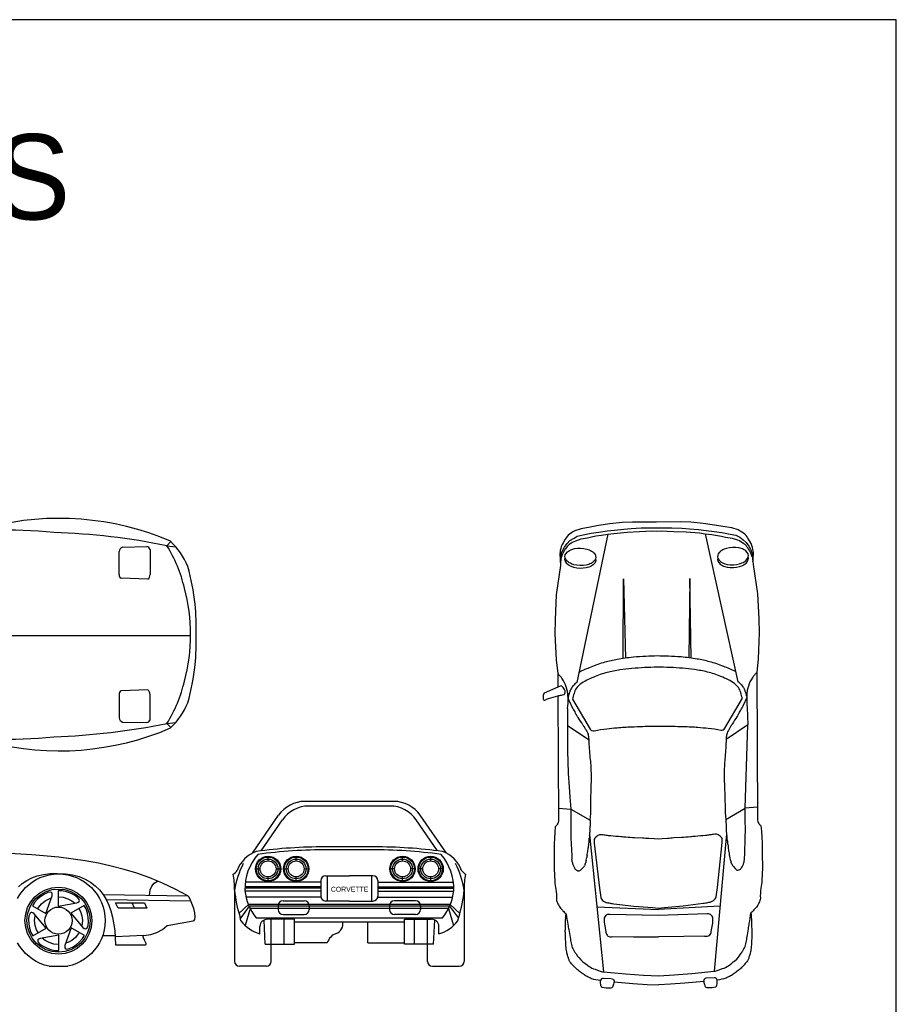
# Model space of a CAD drawing. Extents: x 149 to 250, y -977 to -912.
# Tile 86 of 156: x 218.57 to 225.77, y -956.41 to -948.33. Entities that reach past the tile are written whole.
import ezdxf

# ---------------------------------------------------------------- set-up
doc = ezdxf.new("R2010")
doc.units = 0
doc.header["$MEASUREMENT"] = 0
doc.layers.get('0').update_dxf_attribs({"linetype": 'CONTINUOUS'})
doc.layers.get('Defpoints').update_dxf_attribs({"linetype": 'CONTINUOUS'})
doc.layers.add('TEXTO', color=5, linetype='CONTINUOUS')

msp = doc.modelspace()

# ---------------------------------------------------------------- linework, layer by layer
at = {"linetype": 'ByBlock'}
for p, q in [((223.39884, -952.55023), (223.14402, -953.7675)), ((224.19787, -952.54614), (224.46514, -953.76073)), ((224.07244, -952.91416), (224.0642, -953.56399)), ((224.08253, -953.56643), (224.07244, -952.91416)), ((223.52462, -953.56929), (223.52803, -952.91695)), ((223.52803, -952.91695), (223.54293, -953.56666)), ((223.06854, -953.98045), (223.06606, -954.12338)), ((223.21843, -954.15573), (223.22561, -954.16668)), ((223.22561, -954.16668), (223.23179, -954.17904)), ((223.23179, -954.17904), (223.2366, -954.19024)), ((224.38159, -954.17316), (224.3769, -954.1844)), ((224.38764, -954.16074), (224.38159, -954.17316)), ((224.39471, -954.14971), (224.38764, -954.16074)), ((222.99301, -954.79841), (223.09496, -954.80722)), ((223.09496, -954.80722), (223.09362, -954.83531)), ((223.09362, -954.83531), (223.09398, -954.90428)), ((224.36691, -954.89242), (224.52484, -954.7999)), ((224.6267, -954.79005), (224.52484, -954.7999)), ((223.09398, -954.90428), (223.09437, -954.98026)), ((223.09437, -954.98026), (223.09573, -955.04876)), ((223.24903, -955.01492), (223.36252, -956.14154)), ((224.37291, -955.00917), (224.27096, -956.13689)), ((223.09573, -955.04876), (223.09796, -955.08522)), ((223.09796, -955.08522), (223.09929, -955.1467)), ((223.09929, -955.1467), (223.10151, -955.18339)), ((223.10151, -955.18339), (223.10271, -955.21729)), ((223.30888, -955.60911), (223.81414, -955.63182)), ((224.31914, -955.60394), (223.81414, -955.63182)), ((223.43968, -955.85344), (223.60937, -955.85542)), ((223.60937, -955.85542), (223.81529, -955.85593)), ((224.02119, -955.85331), (223.81529, -955.85593)), ((224.19085, -955.84959), (224.02119, -955.85331)), ((223.42976, -956.19888), (223.36172, -956.19596)), ((223.44919, -956.2246), (223.60367, -956.23761)), ((224.18515, -956.22083), (224.03081, -956.23543)), ((223.60367, -956.23761), (223.72248, -956.24499)), ((223.72248, -956.24499), (223.8173, -956.24917)), ((223.91208, -956.24402), (223.8173, -956.24917)), ((224.03081, -956.23543), (223.91208, -956.24402))]:
    msp.add_line(p, q, dxfattribs=at)
for p, q in [((219.41269, -952.65695), (219.61388, -952.65224)), ((219.61388, -952.65224), (219.61388, -952.65224)), ((219.77916, -952.6445), (219.81159, -952.61137)), ((219.77916, -952.6445), (219.85102, -952.65372)), ((219.38563, -952.69104), (219.38563, -952.69104)), ((219.38563, -952.88152), (219.38563, -952.69104)), ((219.64094, -952.67459), (219.64094, -952.88152)), ((219.64094, -952.67459), (219.64094, -952.67459)), ((219.38563, -952.88152), (219.38563, -952.88152)), ((219.62093, -952.92032), (219.40328, -952.91209)), ((218.21529, -953.38061), (219.97287, -953.38061)), ((219.38563, -953.86724), (219.38563, -953.86724)), ((219.38563, -953.86724), (219.38563, -954.05772)), ((219.62093, -953.82844), (219.40328, -953.83667)), ((219.64094, -954.07417), (219.64094, -953.86724)), ((219.38563, -954.05772), (219.38563, -954.05772)), ((219.41269, -954.09181), (219.61388, -954.09652)), ((219.61388, -954.09652), (219.61388, -954.09652)), ((219.64094, -954.07417), (219.64094, -954.07417)), ((219.77916, -954.10426), (219.85102, -954.09504)), ((219.77916, -954.10426), (219.81159, -954.13739)), ((221.64173, -954.74343), (220.91131, -954.74343)), ((221.60977, -954.78147), (220.94328, -954.78147)), ((220.4803, -955.16855), (220.69535, -954.85681)), ((220.55197, -955.14903), (220.72731, -954.89485)), ((222.00108, -955.14903), (221.82573, -954.89485)), ((222.07275, -955.16855), (221.85769, -954.85681)), ((221.478, -955.11629), (221.07505, -955.11629)), ((221.47807, -955.1404), (221.07512, -955.1404)), ((220.60909, -955.23226), (220.60909, -955.19361)), ((220.83988, -955.23226), (220.83988, -955.19361)), ((221.71316, -955.23226), (221.71316, -955.19361)), ((221.94396, -955.23226), (221.94396, -955.19361)), ((220.50526, -955.29744), (220.54391, -955.29744)), ((220.67426, -955.29744), (220.71291, -955.29744)), ((220.73605, -955.29744), (220.7747, -955.29744)), ((220.90506, -955.29744), (220.94371, -955.29744)), ((221.64799, -955.29744), (221.60934, -955.29744)), ((221.81699, -955.29744), (221.77834, -955.29744)), ((221.87878, -955.29744), (221.84013, -955.29744)), ((222.04779, -955.29744), (222.00914, -955.29744)), ((221.04237, -955.40586), (220.42255, -955.40586)), ((220.60909, -955.40127), (220.60909, -955.36262)), ((220.83988, -955.40127), (220.83988, -955.36262)), ((221.04237, -955.3939), (221.04237, -955.52056)), ((221.08273, -955.35353), (221.27652, -955.35353)), ((221.09466, -955.35353), (221.09466, -955.56092)), ((221.47032, -955.35353), (221.27652, -955.35353)), ((221.45839, -955.35353), (221.45839, -955.56092)), ((221.51068, -955.3939), (221.51068, -955.52056)), ((221.51068, -955.40586), (222.1305, -955.40586)), ((221.71316, -955.40127), (221.71316, -955.36262)), ((221.94396, -955.40127), (221.94396, -955.36262)), ((220.33404, -955.47055), (220.33404, -956.0566)), ((221.04237, -955.44319), (220.42255, -955.44319)), ((221.04237, -955.45625), (220.42255, -955.45625)), ((221.04237, -955.48051), (220.42255, -955.48051)), ((221.51068, -955.44319), (222.1305, -955.44319)), ((221.51068, -955.45625), (222.1305, -955.45625)), ((221.51068, -955.48051), (222.1305, -955.48051)), ((222.21901, -955.47055), (222.21901, -956.0566)), ((219.25517, -955.50792), (219.95393, -955.51944)), ((219.28075, -955.54948), (219.97632, -955.5597)), ((221.04237, -955.52903), (220.4285, -955.52903)), ((220.73241, -955.55973), (220.90633, -955.55973)), ((221.27652, -955.56092), (221.08273, -955.56092)), ((221.27652, -955.56092), (221.47032, -955.56092)), ((221.51068, -955.52903), (222.12455, -955.52903)), ((221.82063, -955.55973), (221.64671, -955.55973)), ((220.44794, -955.59061), (220.36999, -955.66343)), ((220.45341, -955.60368), (220.38148, -955.70237)), ((220.46275, -955.62356), (220.42099, -955.76127)), ((222.10511, -955.59061), (220.44794, -955.59061)), ((222.09963, -955.60368), (220.45341, -955.60368)), ((222.0903, -955.62356), (220.46275, -955.62356)), ((220.69205, -955.60009), (220.69205, -955.63056)), ((220.9467, -955.60009), (220.9467, -955.63056)), ((221.60635, -955.60009), (221.60635, -955.63056)), ((221.861, -955.60009), (221.861, -955.63056)), ((222.0903, -955.62356), (222.13206, -955.76127)), ((222.09963, -955.60368), (222.17157, -955.70237)), ((222.10511, -955.59061), (222.18306, -955.66343)), ((220.38657, -955.72276), (220.37925, -955.69347)), ((220.51104, -955.69914), (222.042, -955.69914)), ((220.58456, -955.91577), (220.5757, -955.71721)), ((220.82513, -955.71004), (220.60467, -955.71004)), ((220.63558, -956.0566), (220.63558, -955.71004)), ((220.73241, -955.67092), (220.90633, -955.67092)), ((220.74066, -955.91577), (220.74066, -955.71004)), ((220.82513, -955.91577), (220.82513, -955.71004)), ((220.82513, -955.73269), (221.72791, -955.73269)), ((221.42773, -955.9036), (221.42773, -955.73269)), ((221.82063, -955.67092), (221.64671, -955.67092)), ((221.72791, -955.91577), (221.72791, -955.71004)), ((221.72791, -955.71004), (221.94838, -955.71004)), ((221.81239, -955.91577), (221.81239, -955.71004)), ((221.91747, -956.0566), (221.91747, -955.71004)), ((221.96849, -955.91577), (221.97735, -955.71721)), ((222.16647, -955.72276), (222.1738, -955.69347)), ((220.54106, -955.83107), (220.54106, -955.76906)), ((222.01199, -955.83107), (222.01199, -955.76906)), ((219.58826, -955.8442), (219.35363, -955.85519)), ((221.09504, -955.9036), (220.82513, -955.9036)), ((221.42773, -955.9036), (221.72791, -955.9036)), ((220.58456, -955.91577), (220.82513, -955.91577)), ((221.96849, -955.91577), (221.72791, -955.91577)), ((218.8129, -956.09697), (218.96415, -956.09697)), ((220.59521, -956.09697), (220.3744, -956.09697)), ((221.95783, -956.09697), (222.17865, -956.09697))]:
    msp.add_line(p, q)
msp.add_lwpolyline([(218.31998, -954.25612, 0.1656966), (219.8083, -954.14059, 0.1013287), (219.95001, -953.93406, 0.0384012), (220.01142, -953.62359, 0.025467), (220.01818, -953.37438, 0.025467), (220.01142, -953.12517, 0.0384012), (219.95001, -952.8147, 0.1013287), (219.8083, -952.60817, 0.1656966), (218.31998, -952.49264, 0.0440807), (217.34845, -952.43997, 0.038146), (216.59708, -952.49256, 0.0493128), (216.17865, -952.45659, 0.0783257), (215.78562, -952.49805, 0.0671785), (215.30669, -952.5242, 0.3647583), (215.15853, -952.68833), (215.15853, -954.06043, 0.3647583), (215.30669, -954.22456, 0.0671785), (215.78562, -954.25071, 0.0783257), (216.17865, -954.29217, 0.0493128), (216.59708, -954.2562, 0.038146), (217.34845, -954.30879, 0.0440807)], format="xyb", close=True)
for points in [[(223.32528, -952.53256), (223.39168, -952.52327), (223.45232, -952.51599), (223.52884, -952.50863), (223.58949, -952.50335), (223.67324, -952.49794), (223.74114, -952.49759), (223.79809, -952.49745), (223.85505, -952.49701), (223.92294, -952.49666), (224.00675, -952.50121), (224.06745, -952.50588), (224.14404, -952.51245), (224.20475, -952.5191), (224.27124, -952.52772), (224.33485, -952.53635), (224.40137, -952.54994), (224.44908, -952.55865, -0.076061), (224.50994, -952.59516), (224.53317, -952.61892), (224.55644, -952.64866), (224.56957, -952.67347), (224.57307, -952.67939), (224.5754, -952.68669), (224.57901, -952.69434), (224.58083, -952.70164), (224.58257, -952.71011, 0.0249922), (224.5856, -952.72186, -0.0558382), (224.58866, -952.73764, -0.0372373), (224.58884, -952.77367, 0.0103034), (224.59323, -952.71854, 0.0699945), (224.58981, -952.67635, 0.0949715), (224.56636, -952.61179), (224.54889, -952.58402, 0.1281794), (224.51256, -952.54241), (224.49951, -952.53352), (224.48502, -952.52463), (224.46908, -952.51477), (224.41555, -952.49912), (224.34181, -952.48556), (224.27386, -952.47496), (224.1799, -952.46151), (224.08017, -952.45207), (223.99348, -952.44929), (223.79785, -952.45029), (223.60222, -952.45129), (223.51557, -952.45496), (223.41594, -952.46543), (223.32212, -952.47984), (223.25429, -952.49113), (223.18069, -952.50544), (223.12732, -952.52164), (223.11148, -952.53167), (223.09708, -952.5407), (223.08413, -952.54972, 0.1281794), (223.04823, -952.5917), (223.03104, -952.61965, 0.0949715), (223.00826, -952.68445, 0.0699945), (223.00527, -952.72667, 0.0103034), (223.01022, -952.78176, -0.0372373), (223.01003, -952.74572, -0.0558382), (223.01293, -952.72991, 0.0249922), (223.01584, -952.71814), (223.01749, -952.70964), (223.01924, -952.70232), (223.02277, -952.69464), (223.02502, -952.68732), (223.02846, -952.68136), (223.04134, -952.65642), (223.0643, -952.62645), (223.08729, -952.60245), (223.12185, -952.58237), (223.14777, -952.56532), (223.19539, -952.55612), (223.26177, -952.54184)], [(223.17513, -952.66454), (223.20071, -952.66684), (223.22582, -952.67206), (223.24548, -952.67887, -0.0356119), (223.26396, -952.68839, -0.0530482), (223.28319, -952.7031), (223.29377, -952.71668), (223.29834, -952.72832), (223.2994, -952.74024), (223.29683, -952.75281), (223.29046, -952.7649), (223.27839, -952.7779, -0.0530482), (223.26071, -952.78971, -0.0356119), (223.24167, -952.79803), (223.22161, -952.80357), (223.19622, -952.80717), (223.17054, -952.80783), (223.14496, -952.80553), (223.11986, -952.80032), (223.10019, -952.7935, -0.0356119), (223.08172, -952.78398, -0.0530482), (223.06513, -952.77129), (223.05362, -952.75732), (223.04784, -952.74458), (223.04627, -952.73214), (223.04864, -952.71982), (223.05521, -952.70747), (223.0676, -952.69427, -0.0530482), (223.08496, -952.68266, -0.0356119), (223.104, -952.67434), (223.12407, -952.6688), (223.14945, -952.6652)], [(224.42274, -952.65816), (224.39718, -952.66072), (224.37213, -952.66619), (224.35253, -952.6732, 0.0356119), (224.33416, -952.68291, 0.0530482), (224.31508, -952.69782), (224.30463, -952.71151), (224.30018, -952.72319), (224.29924, -952.73512), (224.30195, -952.74767), (224.30844, -952.75969), (224.32064, -952.77256, 0.0530482), (224.33844, -952.78419, 0.0356119), (224.35757, -952.79232), (224.37768, -952.79765), (224.40311, -952.80099), (224.42879, -952.80139), (224.45435, -952.79883), (224.4794, -952.79336), (224.49899, -952.78634, 0.0356119), (224.51737, -952.77663, 0.0530482), (224.53382, -952.76377), (224.54519, -952.74969), (224.55084, -952.73689), (224.55228, -952.72442), (224.54979, -952.71213), (224.54309, -952.69985), (224.53057, -952.68678, 0.0530482), (224.51309, -952.67535, 0.0356119), (224.49396, -952.66723), (224.47384, -952.66189), (224.44842, -952.65855)], [(223.80395, -953.64178, 0.0149178), (223.5966, -953.65223, 0.0196065), (223.498, -953.66407, 0.0214981), (223.39268, -953.6856, 0.0414084), (223.28212, -953.72314, 0.010479), (223.22132, -953.75111, 0.0545587), (223.17215, -953.78201, 0.0685113), (223.13943, -953.81616, 0.0991891), (223.12078, -953.8569, -0.0267039), (223.10699, -953.90395), (223.25383, -954.14908, 0.3233109), (223.28679, -954.16324, -0.0306496), (223.3902, -954.14672, 0.0010865), (223.4748, -954.13829, -0.019868), (223.59228, -954.13102, 0.0092942), (223.68609, -954.12721, -0.0228647), (223.80643, -954.12559, -0.0228647), (223.92678, -954.12598, 0.0092942), (224.02062, -954.12883, -0.019868), (224.13818, -954.13489, 0.0010865), (224.22285, -954.14245, -0.0306496), (224.32643, -954.15791, 0.3233109), (224.35925, -954.14342), (224.50356, -953.8968, -0.0267039), (224.48929, -953.8499, 0.0991891), (224.47022, -953.80935, 0.0685113), (224.43716, -953.77553, 0.0545587), (224.38768, -953.74514, 0.010479), (224.3266, -953.7178, 0.0414084), (224.21566, -953.68138, 0.0214981), (224.11012, -953.66093, 0.0196065), (224.0114, -953.65011, 0.0149178)], [(223.25455, -954.38233, -0.024218), (223.2451, -954.24008), (223.06606, -954.12338), (223.06662, -954.33396), (223.07007, -954.4118), (223.07365, -954.51348), (223.07998, -954.62333), (223.08653, -954.70957), (223.09496, -954.80722), (223.25383, -954.89812, 0.0318254), (223.25932, -954.78443, -0.014699), (223.26106, -954.66051, 0.0152688), (223.26301, -954.50994, 0.0242894)], [(224.01617, -955.60028), (224.18052, -955.57925, 0.019104), (224.1992, -955.57647, -0.009159), (224.23819, -955.56989, 0.0318262), (224.24446, -955.5678, 0.0526317), (224.26488, -955.55688, 0.1713312), (224.2876, -955.52607), (224.29753, -955.45052), (224.33705, -955.07964, -0.0297972), (224.33692, -955.05606, 0.1889754), (224.33176, -955.04043, 0.0417805), (224.31929, -955.02772, 0.0565783), (224.30473, -955.0178, 0.1570731), (224.27675, -955.0129, 0.0026807), (224.23537, -955.01888, -0.0123144), (224.2001, -955.02328, -0.0049036), (224.11642, -955.03082, 0.0076398), (224.07607, -955.03463, -0.0191228), (224.00386, -955.03978), (223.94032, -955.04309, -0.0254917), (223.88834, -955.04833), (223.84357, -955.05055), (223.81118, -955.05368), (223.77877, -955.05089), (223.73398, -955.04912, -0.0254917), (223.68195, -955.04442), (223.61837, -955.04176, -0.0191228), (223.54612, -955.03734, 0.0076398), (223.50573, -955.03395, -0.0049036), (223.42197, -955.02727, -0.0123144), (223.38667, -955.02323, 0.0026807), (223.34522, -955.01767, 0.1570731), (223.31729, -955.02286, 0.0565783), (223.30284, -955.03292, 0.0417805), (223.2905, -955.04576, 0.1889754), (223.28549, -955.06144, -0.0297972), (223.28561, -955.08503), (223.32892, -955.45548), (223.33963, -955.53092, 0.1713312), (223.36266, -955.5615, 0.0526317), (223.3832, -955.57221, 0.0318262), (223.38949, -955.57423, -0.009159), (223.42854, -955.58042, 0.019104), (223.44724, -955.583), (223.61181, -955.60235), (223.76527, -955.61526), (223.81408, -955.61901), (223.86284, -955.61476)]]:
    msp.add_lwpolyline(points, format="xyb", close=True, dxfattribs=at)
msp.add_lwpolyline([(218.21537, -953.36815, -0.2181446), (217.83952, -954.18702, 0.0616986), (218.85076, -954.21257, 0.0409549), (219.77916, -954.10426, 0.083669), (219.92185, -953.75677, 0.1334494), (219.92185, -952.99199, 0.083669), (219.77916, -952.6445, 0.0409549), (218.85076, -952.53619, 0.0616986), (217.83952, -952.56174, -0.2181446), (218.21537, -953.38061)], format="xyb")
for points in [[(224.58271, -952.73685), (224.58036, -952.72633, -0.0571123), (224.57674, -952.71623, 0.0740567), (224.57433, -952.71016, -0.0203565), (224.5637, -952.68997, 0.0601995), (224.5464, -952.66264, 0.09981), (224.51589, -952.62797, 0.0759437), (224.46519, -952.60037), (224.42177, -952.58467), (224.36539, -952.576), (224.33213, -952.5692), (224.29742, -952.56241), (224.25116, -952.55569), (224.19768, -952.54899), (224.14997, -952.54227), (224.04014, -952.53388), (223.939, -952.52942), (223.88554, -952.5277), (223.83642, -952.52497), (223.79825, -952.52701), (223.76006, -952.52536), (223.71096, -952.5286), (223.65752, -952.53086), (223.55643, -952.53636), (223.44669, -952.54587), (223.39906, -952.55308), (223.34565, -952.56032), (223.29946, -952.56752), (223.26482, -952.57467), (223.23164, -952.5818), (223.17535, -952.59105), (223.13209, -952.60719, 0.0759437), (223.08168, -952.63531, 0.09981), (223.05152, -952.6703)], [(223.05152, -952.6703, 0.0601995), (223.0345, -952.6978, -0.0203565), (223.02407, -952.71809, 0.0740567), (223.02173, -952.72419, -0.0571123), (223.01821, -952.73433), (223.01597, -952.74487), (223.01365, -952.75582), (223.01191, -952.76431), (223.01038, -952.7788), (223.00852, -952.80633), (222.97541, -953.04805), (222.96582, -953.25299), (222.96448, -953.36794), (222.97379, -953.58146), (222.98735, -953.69324), (222.98792, -953.80488), (222.87519, -953.85504, 0.2665095), (222.868, -953.87098, -0.0460479), (222.86816, -953.90294, 0.5856526), (222.88102, -953.9117, -0.0410415), (222.91051, -953.89994), (222.98828, -953.8761, -0.0032056), (223.01747, -953.87077, 0.0232334), (223.03742, -953.8663, 0.1722538), (223.04225, -953.86293, 0.089292), (223.04853, -953.8497, 0.1915147), (223.04683, -953.83484, 0.0509285), (223.02427, -953.8014, 0.3555468), (223.01547, -953.79596, 0.0919909), (222.98792, -953.80488)], [(223.29758, -952.74913), (223.29846, -952.75137), (223.29952, -952.76329), (223.29694, -952.77586), (223.29058, -952.78795), (223.27851, -952.80095, -0.0530482), (223.26083, -952.81276, -0.0356119), (223.24179, -952.82108), (223.22173, -952.82662), (223.19634, -952.83022), (223.17066, -952.83088), (223.14508, -952.82858), (223.11997, -952.82336), (223.10031, -952.81655, -0.0356119), (223.08184, -952.80703, -0.0530482), (223.06525, -952.79434), (223.05373, -952.78037), (223.04796, -952.76763), (223.04639, -952.75518), (223.04825, -952.74548)], [(224.30116, -952.74399), (224.3003, -952.74624), (224.29936, -952.75817), (224.30207, -952.77071), (224.30856, -952.78274), (224.32076, -952.79561, 0.0530482), (224.33856, -952.80724, 0.0356119), (224.35769, -952.81536), (224.3778, -952.8207), (224.40322, -952.82404), (224.42891, -952.82443), (224.45447, -952.82187), (224.47952, -952.8164), (224.49911, -952.80939, 0.0356119), (224.51748, -952.79968, 0.0530482), (224.53394, -952.78682), (224.54531, -952.77273), (224.55095, -952.75993), (224.5524, -952.74747), (224.55044, -952.73779)], [(224.58271, -952.73685), (224.58514, -952.74778), (224.58697, -952.75625), (224.58865, -952.77072), (224.59079, -952.79823), (224.62637, -953.03959), (224.63806, -953.24443), (224.64058, -953.35936), (224.63345, -953.57296), (224.62104, -953.68488, 0.0158329), (224.6015, -953.70655, 0.0307345), (224.5833, -953.73095, 0.0676886), (224.55207, -953.79658, 0.0693369), (224.53922, -953.87122, 0.0002981), (224.53857, -953.89169, -0.01679), (224.50004, -953.97429)], [(224.44631, -953.67751, 0.0133239), (224.34939, -953.63539, 0.030992), (224.23409, -953.59699, 0.0240477), (224.13096, -953.57487, 0.017481), (223.99932, -953.55788, 0.0170923), (223.89579, -953.55175, 0.0005548), (223.80348, -953.54955, 0.0005548), (223.7112, -953.5527, 0.0170923), (223.60774, -953.55989, 0.017481), (223.47628, -953.57822, 0.0240477), (223.37338, -953.6014, 0.030992), (223.25848, -953.64097, 0.0133239), (223.16199, -953.68409)], [(224.62104, -953.68488), (224.6272, -954.88755, 0.1589517), (224.63828, -954.92466, 0.0685616), (224.6554, -954.94332), (224.65863, -954.98815), (224.66195, -955.03933), (224.66421, -955.08421), (224.66646, -955.12628), (224.66669, -955.17117), (224.6673, -955.28923), (224.66273, -955.39143, -0.0325113), (224.6556, -955.45622, 0.0570104), (224.65059, -955.53854, -0.1181878), (224.63924, -955.57484, -0.0747943), (224.6177, -955.61142, -0.0193658), (224.59813, -955.63373, -0.0127619), (224.57281, -955.65911)], [(224.49477, -953.78657, 0.0292941), (224.50646, -953.80217, -0.0973939), (224.52013, -953.82675, 0.0412284), (224.52943, -953.84903, -0.039917), (224.53857, -953.89169, 0.0414161), (224.54279, -953.9729), (224.54674, -954.1158), (224.36891, -954.23433, -0.024218), (224.36091, -954.37666, 0.0242894), (224.35376, -954.50435, 0.0152688), (224.35725, -954.6549, -0.014699), (224.36026, -954.77879, 0.0318254), (224.36691, -954.89242, -0.0003242), (224.36809, -954.91763, -0.0135377), (224.36856, -954.94194, 0.0276931), (224.3697, -954.96602, -0.0201028), (224.37118, -954.98962, 0.0358522), (224.37369, -955.01626, -0.0368644), (224.37585, -955.03963, 0.046721), (224.37834, -955.06183, -0.0504578), (224.38012, -955.07889, 0.063348), (224.38259, -955.09781, -0.0415533), (224.38644, -955.11977, 0.0142379), (224.38892, -955.14056, 0.0047379), (224.39173, -955.15832, 0.0018588), (224.39557, -955.18074, -0.0008995), (224.39837, -955.19686, 0.0290585), (224.40358, -955.21928, -0.0307206), (224.40774, -955.23749, 0.078523), (224.41154, -955.24893, -0.0251607), (224.41874, -955.26479, 0.1184169), (224.42626, -955.2755), (224.44708, -955.29784), (224.4556, -955.30458, 0.2646919), (224.46647, -955.30663, 0.1136325), (224.48138, -955.30211, 0.0592064), (224.49152, -955.29458, 0.0873228), (224.5013, -955.28143, 0.0226769), (224.51103, -955.25964, 0.0670366), (224.51802, -955.23295, -0.0098185), (224.5213, -955.21002), (224.52214, -955.17612), (224.52399, -955.1394), (224.52469, -955.07791), (224.52654, -955.04143), (224.52721, -954.97293), (224.52682, -954.89694), (224.52647, -954.82798), (224.52484, -954.7999), (224.54674, -954.1158)], [(222.98828, -953.8761), (222.99351, -954.89591, -0.1589517), (222.98281, -954.93314, -0.0685616), (222.96588, -954.95197), (222.96311, -954.99683), (222.96032, -955.04805), (222.95851, -955.09294), (222.95669, -955.13504), (222.95692, -955.17992), (222.95752, -955.29799), (222.96314, -955.40013, 0.0325113), (222.97093, -955.46485, -0.0570104), (222.97679, -955.54711, 0.1181878), (222.98851, -955.58329, 0.0747943), (223.01042, -955.61965, 0.0193658), (223.03021, -955.64176, 0.0127619), (223.0558, -955.66688)], [(223.43245, -956.1992, -0.4183504), (223.44919, -956.2246, -0.0212119), (223.44004, -956.26007, -0.3888553), (223.41641, -956.27578, -0.0806641), (223.3509, -956.26959, -0.1581556), (223.34224, -956.256, -0.0684947), (223.33735, -956.21434, -0.0556666), (223.26485, -956.1985, 0.0294929), (223.24563, -956.18956, -0.0559108), (223.21325, -956.17235, 0.0009714), (223.19886, -956.16255, -0.016357), (223.18084, -956.14944, 0.0165004), (223.16523, -956.1381, -0.0631059), (223.13462, -956.11116, 0.0026922), (223.12731, -956.10437, -0.0167312), (223.11897, -956.09618, -0.001315), (223.11162, -956.08843, -0.0204737), (223.10065, -956.07579, -0.0602374), (223.08733, -956.05926, -0.0664678), (223.07772, -956.03803, 0.0100724), (223.07289, -956.0231, -0.0066967), (223.06772, -956.00746, -0.0143021), (223.06427, -955.99532, -0.0155528), (223.06044, -955.97804, -0.0179169), (223.05693, -955.95491, -0.0126434), (223.05441, -955.92687, -0.0012137), (223.05034, -955.86119, 0.0442938), (223.05019, -955.8315, -0.0442938), (223.05, -955.79433, 0.0273985), (223.05115, -955.75411, -0.023961), (223.05198, -955.71623, -0.0021419), (223.05568, -955.66624, 0.0107641), (223.07001, -955.75325, -0.0056758), (223.07748, -955.79592, 0.0031012), (223.08852, -955.86094, 0.0042061), (223.09704, -955.90705, 0.0071984), (223.102, -955.93082, 0.0251713), (223.12224, -955.97129, 0.026671), (223.13774, -955.9956, 0.0841629), (223.19141, -956.05707, 0.0154232), (223.24412, -956.09748, 0.0887317), (223.29381, -956.12126), (223.32824, -956.1337, 0.0997563), (223.36252, -956.14154), (223.5445, -956.15909), (223.69209, -956.16917), (223.81692, -956.17449), (223.94169, -956.16789), (224.08917, -956.1563), (224.27096, -956.13689, 0.0997563), (224.30516, -956.12869), (224.33946, -956.11591, 0.0887317), (224.3889, -956.09162, 0.0154232), (224.44119, -956.05067, 0.0841629), (224.49424, -955.98865, 0.026671), (224.50948, -955.96418, 0.0251713), (224.52931, -955.92351, 0.0071984), (224.53402, -955.8997, 0.0042061), (224.54208, -955.8535, 0.0031012), (224.55245, -955.78837, -0.0056758), (224.55948, -955.74562, 0.0107641), (224.57292, -955.65847, -0.0021419), (224.57713, -955.70842, -0.023961), (224.57834, -955.74629, 0.0273985), (224.57991, -955.7865, -0.0442938), (224.5801, -955.82367, 0.0442938), (224.58025, -955.85336, -0.0012137), (224.57685, -955.91907, -0.0126434), (224.57462, -955.94714, -0.0179169), (224.57135, -955.9703, -0.0155528), (224.5677, -955.98762, -0.0143021), (224.56437, -955.9998, -0.0066967), (224.55936, -956.01549, 0.0100724), (224.55469, -956.03047, -0.0664678), (224.54529, -956.0518, -0.0602374), (224.53214, -956.06846, -0.0204737), (224.5213, -956.08121, -0.001315), (224.51404, -956.08904, -0.0167312), (224.50578, -956.09731, 0.0026922), (224.49854, -956.10418, -0.0631059), (224.4682, -956.13143, 0.0165004), (224.45272, -956.14293, -0.016357), (224.43482, -956.15622, 0.0009714), (224.42054, -956.16617, -0.0559108), (224.38834, -956.18371, 0.0294929), (224.36921, -956.19285, -0.0556666), (224.29688, -956.20943, 0.3589344), (224.27232, -956.19129), (224.20432, -956.19491)], [(224.24797, -955.8111), (224.25901, -955.74404, 0.037582), (224.26165, -955.69371, 0.027766), (224.24999, -955.67895, 0.2727928), (224.21413, -955.6673), (223.81438, -955.67898), (223.41454, -955.67139, 0.2727928), (223.3788, -955.68341, 0.027766), (223.36729, -955.69829, 0.037582), (223.37045, -955.74859), (223.38217, -955.81553)]]:
    msp.add_lwpolyline(points, format="xyb", dxfattribs=at)
at = {"linetype": 'Continuous'}
for points in [[(218.5596, -955.44527), (218.59158, -955.41651), (218.62738, -955.39158), (218.66829, -955.3711), (218.71368, -955.35512), (218.76418, -955.34297), (218.81918, -955.33595), (218.87991, -955.33404), (218.9451, -955.33658), (219.00458, -955.34617), (219.05827, -955.36023), (219.10685, -955.38071), (219.15098, -955.40564), (219.18998, -955.43503), (219.2245, -955.46892), (219.25391, -955.50729), (219.2801, -955.54883), (219.30121, -955.59422), (219.3191, -955.64217), (219.33316, -955.69332), (219.35108, -955.80329), (219.35684, -955.92028), (219.6036, -955.92028), (219.60871, -955.91709), (219.60743, -955.90876), (219.59528, -955.8832), (219.58378, -955.85761), (219.58249, -955.84868), (219.58826, -955.84483), (219.6458, -955.83525), (219.69695, -955.81799), (219.74168, -955.79368), (219.78068, -955.76173), (219.99486, -955.72401), (220.00253, -955.72016), (220.00827, -955.71315), (220.01147, -955.69012), (220.00764, -955.65815), (219.99868, -955.62237), (219.97312, -955.55396), (219.96034, -955.52966), (219.95073, -955.5175), (219.84654, -955.46253), (219.74168, -955.41329), (219.63749, -955.3711), (219.53263, -955.33339), (219.42779, -955.30143), (219.32166, -955.27393), (219.21554, -955.25028), (219.10876, -955.23111), (218.89141, -955.20105), (218.66958, -955.18059), (218.44198, -955.16718)], [(218.55193, -955.5399), (218.57113, -955.50792), (218.6178, -955.45103), (218.67468, -955.40436), (218.70601, -955.38516), (218.73924, -955.36919), (218.77442, -955.35641), (218.8115, -955.34682), (218.84922, -955.34106), (218.88821, -955.33915)], [(218.88821, -955.33915), (218.92721, -955.34106), (218.96558, -955.34682), (219.00201, -955.35641), (219.03718, -955.36919), (219.07042, -955.38516), (219.10237, -955.40436), (219.15863, -955.45103), (219.20596, -955.50792), (219.22513, -955.5399), (219.2411, -955.57313), (219.25391, -955.60831), (219.2635, -955.64474), (219.26923, -955.68308), (219.27117, -955.72208), (219.26923, -955.76107), (219.2635, -955.79881), (219.25391, -955.83587), (219.2411, -955.87042), (219.22513, -955.90428), (219.20596, -955.93561), (219.15863, -955.99252), (219.10237, -956.03919), (219.07042, -956.05836), (219.03718, -956.07434), (219.00201, -956.08777), (218.96558, -956.09673), (218.96415, -956.09697)], [(219.63427, -955.51431), (219.64195, -955.46958), (219.65475, -955.43823), (219.67392, -955.41523), (219.70142, -955.39732)], [(218.88821, -955.44718), (218.94384, -955.45229), (218.99497, -955.46892), (219.04164, -955.49385), (219.08257, -955.52774), (219.11644, -955.56802), (219.14137, -955.61532), (219.15737, -955.66647), (219.16311, -955.72208), (219.15737, -955.77708), (219.14137, -955.82885), (219.11644, -955.87553), (219.08257, -955.91644), (219.04164, -955.94967), (218.99497, -955.97526), (218.94384, -955.99123), (218.88821, -955.997), (218.83324, -955.99123), (218.78146, -955.97526), (218.73479, -955.94967), (218.69386, -955.91644), (218.66062, -955.87553), (218.63506, -955.82885), (218.61906, -955.77708), (218.61332, -955.72208), (218.61906, -955.66647), (218.63506, -955.61532), (218.66062, -955.56802), (218.69386, -955.52774), (218.73479, -955.49385), (218.78146, -955.46892), (218.83324, -955.45229), (218.88821, -955.44718)], [(218.88821, -955.46253), (218.94065, -955.46764), (218.98923, -955.48299), (219.03334, -955.50664), (219.0717, -955.53861), (219.10366, -955.57696), (219.12731, -955.62109), (219.14265, -955.66967), (219.14776, -955.72208), (219.14265, -955.77388), (219.12731, -955.82309), (219.10366, -955.86722), (219.0717, -955.90557), (219.03334, -955.93689), (218.98923, -955.96119), (218.94065, -955.97589), (218.88821, -955.98165), (218.83578, -955.97589), (218.7872, -955.96119), (218.74309, -955.93689), (218.70473, -955.90557), (218.6734, -955.86722), (218.64912, -955.82309), (218.63378, -955.77388), (218.62867, -955.72208), (218.63378, -955.66967), (218.64912, -955.62109), (218.6734, -955.57696), (218.70473, -955.53861), (218.74309, -955.50664), (218.7872, -955.48299), (218.83578, -955.46764), (218.88821, -955.46253)], [(218.67597, -955.60063), (218.78466, -955.66391), (218.83706, -955.51944), (218.83644, -955.4977), (218.83133, -955.49194), (218.82365, -955.48938), (218.80126, -955.49194), (218.77379, -955.50409), (218.74438, -955.52327), (218.71559, -955.54692), (218.69194, -955.57376), (218.67597, -955.60063)], [(218.88693, -955.47722), (218.88693, -955.60317), (219.03844, -955.57633), (219.04997, -955.57122), (219.05699, -955.56483), (219.05955, -955.55716), (219.05764, -955.54883), (219.0442, -955.53157), (219.0199, -955.51368), (218.98795, -955.49705), (218.95343, -955.4849), (218.91826, -955.47722), (218.88693, -955.47722)], [(218.71919, -955.6258), (218.72646, -955.61276), (218.75011, -955.584), (218.7789, -955.5597), (218.81213, -955.54181), (218.83109, -955.53592)], [(218.88693, -955.52659), (218.88821, -955.52646)], [(218.88821, -955.52646), (218.92784, -955.53029), (218.9643, -955.54181), (218.99819, -955.5597), (219.02143, -955.57934)], [(219.35684, -955.5757), (219.59528, -955.5757), (219.61256, -955.61852), (219.3792, -955.61852), (219.35684, -955.5757)], [(219.51217, -955.61852), (219.49455, -955.5757)], [(218.67725, -955.84549), (218.78657, -955.78281), (218.68747, -955.66519), (218.67725, -955.65752), (218.66829, -955.65495), (218.66062, -955.65623), (218.65486, -955.662), (218.64593, -955.68245), (218.64273, -955.71249), (218.64464, -955.74766), (218.65103, -955.7841), (218.6619, -955.81799), (218.67725, -955.84549)], [(218.88821, -955.61085), (218.91058, -955.61276), (218.93169, -955.61915), (218.95086, -955.62939), (218.96749, -955.64345), (218.9809, -955.65943), (218.99114, -955.67863), (218.99819, -955.69971), (219.0001, -955.72208), (218.99819, -955.74447), (218.99114, -955.76555), (218.9809, -955.7841), (218.96749, -955.80073), (218.95086, -955.81479), (218.93169, -955.82501), (218.91058, -955.83142), (218.88821, -955.83396), (218.86585, -955.83142), (218.84474, -955.82501), (218.8262, -955.81479), (218.80959, -955.80073), (218.79616, -955.7841), (218.78592, -955.76555), (218.77952, -955.74447), (218.77698, -955.72208), (218.77952, -955.69971), (218.78592, -955.67863), (218.79616, -955.65943), (218.80959, -955.64345), (218.8262, -955.62939), (218.84474, -955.61915), (218.86585, -955.61276), (218.88821, -955.61085)], [(219.09983, -955.59807), (218.99051, -955.66137), (219.08959, -955.77899), (219.09983, -955.78666), (219.10876, -955.78923), (219.11644, -955.78729), (219.12283, -955.78218), (219.13116, -955.76107), (219.13435, -955.73103), (219.13244, -955.69589), (219.12605, -955.65943), (219.11518, -955.62491), (219.09983, -955.59807)], [(219.05676, -955.62301), (219.06914, -955.64602), (219.08064, -955.68245), (219.08448, -955.72208), (219.08064, -955.76107), (219.07899, -955.7664)], [(218.72049, -955.8207), (218.70792, -955.79816), (218.69642, -955.76107), (218.6926, -955.72208), (218.69642, -955.68245), (218.69794, -955.67763)], [(219.10112, -955.84292), (218.99177, -955.78027), (218.93999, -955.92474), (218.94065, -955.94648), (218.94575, -955.95224), (218.95406, -955.9548), (218.9758, -955.95161), (219.00329, -955.93946), (219.03334, -955.92028), (219.06146, -955.89598), (219.08577, -955.86976), (219.10112, -955.84292)], [(219.05827, -955.81837), (219.05125, -955.83142), (219.02694, -955.86081), (218.99819, -955.88448), (218.9643, -955.90237), (218.94593, -955.90816)], [(218.8129, -956.09697), (218.8115, -956.09673), (218.77442, -956.08777), (218.73924, -956.07434), (218.70601, -956.05836), (218.67468, -956.03919), (218.6178, -955.99252), (218.57113, -955.93561), (218.55193, -955.90428)], [(218.89013, -955.96696), (218.89013, -955.84035), (218.73862, -955.86785), (218.72712, -955.87296), (218.72007, -955.87935), (218.71816, -955.88639), (218.71944, -955.8947), (218.73351, -955.91196), (218.75779, -955.92987), (218.78911, -955.94585), (218.82428, -955.95863), (218.8588, -955.9663), (218.89013, -955.96696)], [(218.89013, -955.91813), (218.88821, -955.91835), (218.84922, -955.91387), (218.81213, -955.90237), (218.7789, -955.88448), (218.75505, -955.86487)], [(219.25092, -955.84394), (219.35306, -955.84359)]]:
    msp.add_lwpolyline(points, dxfattribs=at)
at = {"linetype": 'ByBlock'}
msp.add_lwpolyline([(223.16937, -955.31116), (223.17366, -955.30784), (223.17782, -955.30434), (223.18874, -955.29364), (223.1984, -955.28179)], dxfattribs=at)
for centre, radius in [((220.60909, -955.29744), 0.10383), ((220.60909, -955.29744), 0.09747), ((220.60909, -955.29744), 0.08132), ((220.60909, -955.29744), 0.06518), ((220.83988, -955.29744), 0.10383), ((220.83988, -955.29744), 0.09747), ((220.83988, -955.29744), 0.08132), ((220.83988, -955.29744), 0.06518), ((221.71316, -955.29744), 0.10383), ((221.71316, -955.29744), 0.09747), ((221.71316, -955.29744), 0.08132), ((221.71316, -955.29744), 0.06518), ((221.94396, -955.29744), 0.10383), ((221.94396, -955.29744), 0.09747), ((221.94396, -955.29744), 0.08132), ((221.94396, -955.29744), 0.06518)]:
    msp.add_circle(centre, radius)
for centre, radius, start, end in [((219.4322, -952.70021), 0.04746, 114.266533, 168.858464), ((219.60904, -952.68566), 0.03376, 19.143351, 81.762091), ((219.41532, -952.88476), 0.02986, 173.77359, 246.232338), ((219.59091, -952.88029), 0.05004, 306.872177, 358.587547), ((219.41532, -953.864), 0.02986, 113.767662, 186.22641), ((219.59091, -953.86847), 0.05004, 1.412453, 53.127823), ((219.4322, -954.04855), 0.04746, 191.141536, 245.733467), ((219.60904, -954.0631), 0.03376, 278.237909, 340.856649), ((220.91131, -955.00579), 0.26236, 90, 145.399557), ((221.64173, -955.00579), 0.26236, 34.600443, 90), ((220.94328, -955.04383), 0.26236, 90, 145.399557), ((221.60977, -955.04383), 0.26236, 34.600443, 90), ((220.60656, -955.40558), 0.26857, 110.644756, 159.28234), ((221.07505, -959.31109), 4.19481, 90, 97.715576), ((221.0871, -959.33519), 4.19481, 89.836267, 97.715576), ((221.46594, -959.33519), 4.19481, 82.284424, 90.163733), ((221.478, -959.31109), 4.19481, 82.284424, 90), ((221.94649, -955.40558), 0.26857, 20.71766, 69.355244), ((221.05652, -955.58697), 0.7318, 152.939579, 170.846545), ((220.85183, -955.46082), 0.43279, 139.258448, 181.687903), ((221.70121, -955.46082), 0.43279, 358.312097, 40.741552), ((221.49653, -955.58697), 0.7318, 9.153455, 27.060421), ((220.28276, -955.26081), 0.08802, 296.76325, 325.5739), ((222.27029, -955.26081), 0.08802, 214.4261, 243.23675), ((219.73647, -955.45749), 0.59771, 358.747999, 11.395397), ((221.08273, -955.3939), 0.04036, 90, 180), ((221.47032, -955.3939), 0.04036, 0, 90), ((222.81658, -955.45749), 0.59771, 168.604603, 181.252001), ((221.32229, -955.38615), 0.99185, 184.881672, 198.049666), ((220.84837, -955.43038), 0.4313, 185.747151, 218.545788), ((221.70468, -955.43038), 0.4313, 321.454212, 354.252849), ((221.23076, -955.38615), 0.99185, 341.950334, 355.118328), ((220.73241, -955.60009), 0.04036, 90, 180), ((220.90633, -955.60009), 0.04036, 0, 90), ((221.08273, -955.52056), 0.04036, 180, 270), ((221.47032, -955.52056), 0.04036, 270, 0), ((221.64671, -955.60009), 0.04036, 90, 180), ((221.82063, -955.60009), 0.04036, 360, 90), ((220.73241, -955.63056), 0.04036, 180, 270), ((220.90633, -955.63056), 0.04036, 270, 360), ((221.64671, -955.63056), 0.04036, 180, 270), ((221.82063, -955.63056), 0.04036, 270, 360), ((220.6301, -955.53973), 0.30463, 216.92766, 253.005967), ((220.60522, -955.77443), 0.06438, 90.489422, 175.217263), ((221.13816, -955.74734), 0.08589, 291.199179, 9.818812), ((221.94783, -955.77443), 0.06438, 4.782737, 89.510578), ((221.92295, -955.53973), 0.30463, 286.994033, 323.07234), ((221.20918, -955.94051), 0.11995, 109.457163, 162.077034), ((220.3744, -956.0566), 0.04036, 180, 270), ((220.59521, -956.0566), 0.04036, 270, 0), ((221.95783, -956.0566), 0.04036, 180, 270), ((222.17865, -956.0566), 0.04036, 270, 0)]:
    msp.add_arc(centre, radius, start, end)
for centre, radius, start, end in [((222.65837, -954.01595), 0.46083, 40.820846, 44.449176), ((222.81951, -953.87676), 0.2479, 33.77923, 40.820846), ((222.80144, -953.88885), 0.26964, 18.289784, 33.77923), ((222.97486, -953.7032), 0.16649, 320.389274, 327.10107), ((223.17668, -953.83376), 0.07387, 116.236547, 147.10107), ((224.43316, -953.82732), 0.07387, 33.485657, 64.350179), ((222.79691, -953.89035), 0.27442, 2.424322, 18.289784), ((205.91555, -954.60506), 17.1709, 2.356005, 2.424322), ((223.34362, -953.93224), 0.27369, 163.920987, 173.064437), ((222.94976, -953.79033), 0.14663, 333.196629, 342.640145), ((223.15928, -953.85582), 0.07289, 140.389274, 162.640145), ((222.58058, -953.91941), 0.49176, 352.869566, 2.356005), ((224.31533, -953.3541), 1.35763, 203.672087, 207.519711), ((224.26616, -953.37972), 1.30219, 207.519711, 209.386647), ((223.26935, -953.94109), 0.15817, 209.386647, 214.974201), ((222.95508, -954.16093), 0.22535, 28.154755, 34.974201), ((224.6581, -954.15221), 0.22535, 145.612526, 152.431971), ((224.3416, -953.9356), 0.15817, 325.612526, 331.200079), ((223.33909, -953.38447), 1.30219, 331.200079, 333.067015), ((222.2741, -954.67529), 1.0766, 31.392923, 35.206653), ((223.42074, -953.97557), 0.26667, 211.392923, 216.524772), ((224.19057, -953.97163), 0.26667, 324.061955, 329.193804), ((225.34431, -954.65957), 1.0766, 145.380074, 149.193804), ((223.12897, -954.19166), 0.0964, 21.881723, 36.524772), ((223.18181, -954.21377), 0.05962, 8.732566, 23.240935), ((222.65087, -954.29532), 0.59679, 5.31111, 8.732566), ((224.96367, -954.28348), 0.59679, 171.854161, 175.275616), ((224.43192, -954.20737), 0.05962, 157.345792, 171.854161), ((224.48453, -954.18472), 0.0964, 144.061955, 158.705004), ((223.70176, -954.93946), 0.44914, 177.942468, 181.044884), ((242.70109, -955.62204), 19.46073, 177.868157, 177.942468), ((223.06375, -954.9931), 0.18682, 351.093119, 359.306314), ((223.54479, -954.99892), 0.29426, 174.699703, 179.306314), ((223.03498, -954.95163), 0.21775, 354.699703, 1.044884), ((223.16691, -955.08523), 0.07562, 345.89348, 0.392391), ((223.32772, -955.08413), 0.08519, 168.83811, 180.392391), ((223.12662, -955.04445), 0.11978, 348.83811, 359.537983), ((223.40576, -955.0467), 0.15937, 171.093119, 179.537983), ((220.20883, -954.68886), 3.06006, 350.636589, 351.0626), ((222.2948, -955.01691), 0.94845, 351.0626, 352.148445), ((222.87001, -955.09623), 0.3678, 352.148445, 355.411313), ((223.37055, -955.1364), 0.13434, 165.89348, 175.411313), ((222.52159, -955.31813), 0.5898, 7.59405, 9.844203), ((223.20866, -955.22652), 0.10335, 187.59405, 202.934761), ((223.36756, -955.33299), 0.17322, 153.264033, 159.029218), ((223.17839, -955.2377), 0.0386, 333.264033, 351.223331), ((223.36695, -955.26681), 0.1522, 164.184906, 171.223331), ((223.02985, -955.17133), 0.19817, 344.184906, 350.842741), ((227.71406, -955.92642), 4.54651, 170.636589, 170.842741), ((223.35748, -955.16797), 0.26325, 202.049693, 207.245971), ((223.16544, -955.26686), 0.04725, 207.245971, 227.208252), ((223.16971, -955.26224), 0.05354, 227.208252, 240.761543), ((223.16052, -955.27866), 0.03472, 240.761543, 266.692967), ((223.16205, -955.30272), 0.01118, 251.606888, 310.909817), ((223.17964, -955.26097), 0.02803, 312.015864, 339.029218), ((223.44254, -955.80744), 0.06053, 189.291398, 220.939675), ((224.18752, -955.80362), 0.06053, 319.647052, 351.295329), ((223.42765, -955.78669), 0.06782, 242.960456, 280.219335), ((224.2022, -955.78273), 0.06782, 260.367392, 297.626271), ((223.36069, -956.21994), 0.02401, 87.542247, 166.521485), ((224.20599, -956.21617), 0.02136, 101.811922, 192.619987), ((224.60666, -956.12646), 0.43195, 192.619987, 197.48066), ((224.14314, -956.21408), 0.15381, 346.058598, 1.731941), ((224.21499, -956.25096), 0.021, 194.47377, 279.469102), ((224.23007, -956.06672), 0.20528, 266.754025, 285.20094), ((224.26707, -956.24485), 0.02611, 310.109763, 346.058598)]:
    msp.add_arc(centre, radius, start, end, dxfattribs=at)
at = {"layer": 'Defpoints'}
msp.add_lwpolyline([(204.16667, -976.22704), (225.76667, -976.22704), (225.76667, -948.32704), (204.16667, -948.32704)], close=True, dxfattribs=at)

# ---------------------------------------------------------------- texts
at = {"insert": (221.12435, -955.44374), "char_height": 0.0405697, "width": 0.3110075, "attachment_point": 1}
msp.add_mtext('{\\fArial|b0|i0|c0|p34;CORVETTE}', dxfattribs=at)
at = {"layer": 'TEXTO', "insert": (212.22379, -949.26672), "char_height": 0.7, "width": 14.7708, "attachment_point": 1}
msp.add_mtext('{\\fCityBlueprint|b0|i0|c2|p2;AUTOMOVILES}', dxfattribs=at)

doc.saveas('drawing.dxf')
